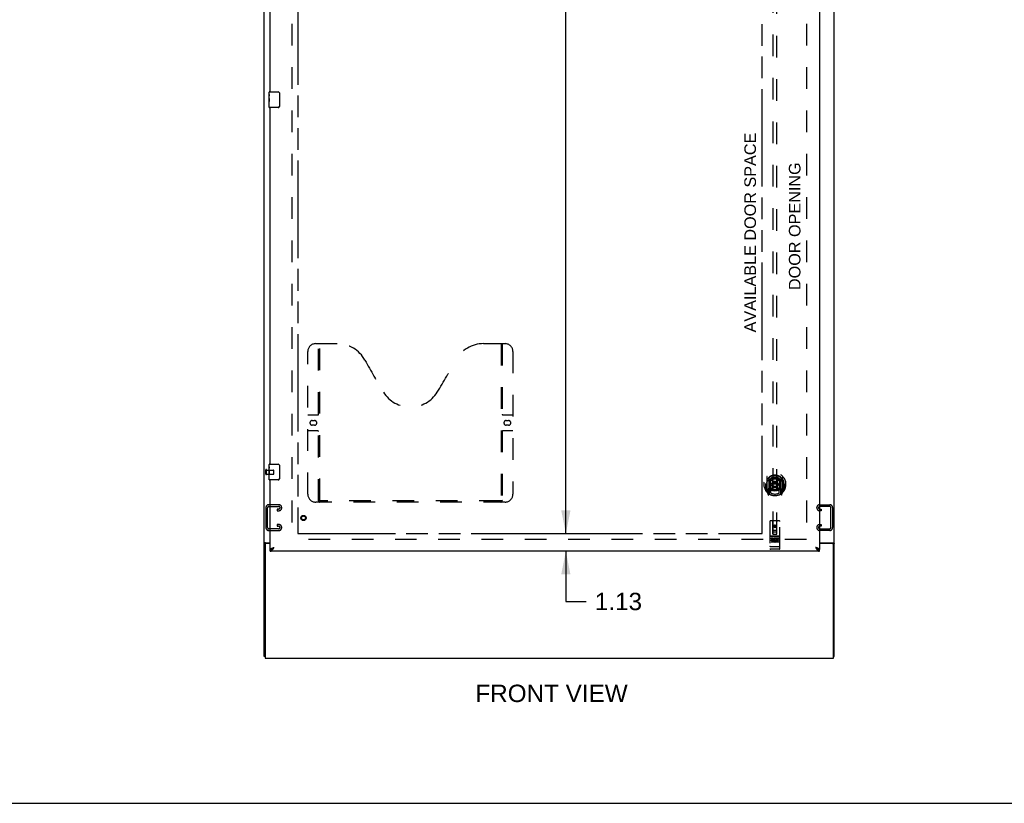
# Model space of a CAD drawing. Header units: inches. Extents: x 0 to 249, y 0 to 161.
# Tile 4 of 20: x 62 to 124, y 0 to 49. Entities that reach past the tile are written whole.
import ezdxf

# ---------------------------------------------------------------- set-up
doc = ezdxf.new("R2010")
doc.units = ezdxf.units.IN
doc.header["$LTSCALE"] = 13.679749
doc.header["$MEASUREMENT"] = 0
doc.linetypes.add('HIDDEN', pattern=[0.2, 0.1, -0.1])
doc.linetypes.add('PHANTOM', pattern=[0.8, 0.45, -0.05, 0.1, -0.05, 0.1, -0.05])
doc.layers.get('0').update_dxf_attribs({"linetype": 'CONTINUOUS'})
for name, color, linetype in [('02___PRT_ALL_AXES', 7, 'CONTINUOUS'), ('AVAILABLE_DOOR_SPACE', 7, 'CONTINUOUS'), ('DEFAULT_2', 8, 'HIDDEN'), ('DIMENSIONS', 7, 'CONTINUOUS')]:
    doc.layers.add(name, color=color, linetype=linetype)
doc.styles.get("Standard").update_dxf_attribs({"font": 'arial.ttf'})
doc.dimstyles.new('DIMSTYLE_1', dxfattribs={"dimtxt": 1.097306, "dimasz": 1.463075, "dimexe": 0.09, "dimexo": 0.07, "dimgap": 0.0375, "dimtad": 0, "dimtih": 1, "dimtoh": 1, "dimzin": 4, "dimdsep": 46, "dimtxsty": 'Standard', "dimblk": '_FILLED', "dimblk1": '_FILLED', "dimblk2": '_FILLED', "dimcen": 0.09, "dimazin": 1, "dimtfac": 1, "dimtdec": 3, "dimtofl": 0, "dimtmove": 0, "dimatfit": 3, "dimldrblk": '_FILLED', "dimfxl": 1, "dimtolj": 1, "dimtzin": 4, "dimarcsym": 0})

# ---------------------------------------------------------------- blocks, each defined once
blk = doc.blocks.new('_FILLED')
at = {"color": 0, "linetype": 'ByBlock'}
blk.add_solid([(0, 0), (-1, 0.2), (-1, -0.2)], dxfattribs=at)
blk = doc.blocks.new('*D14')
at = {"layer": 'DIMENSIONS', "color": 2, "linetype": 'Continuous'}
for p, q in [((96.672, 95.279), (96.672, 52.261)), ((96.672, 17.029), (96.672, 50.066))]:
    blk.add_line(p, q, dxfattribs=at)
at = {"layer": 'DIMENSIONS', "color": 2, "linetype": 'Continuous', "xscale": 1.4630747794, "yscale": 1.4630747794, "zscale": 1.4630747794}
for p, rotation in [((96.672, 95.279), 90), ((96.672, 17.029), 270)]:
    blk.add_blockref('_FILLED', p, dxfattribs=dict(at, rotation=rotation))
at = {"layer": 'DIMENSIONS', "color": 2, "linetype": 'Continuous', "insert": (96.672, 51.712), "char_height": 1.0973, "width": 3.83445, "attachment_point": 2, "line_spacing_factor": 0.9}
blk.add_mtext('78.25', dxfattribs=at)
blk = doc.blocks.new('*D15')
at = {"layer": 'DIMENSIONS', "color": 2, "linetype": 'Continuous'}
for p, q in [((96.672, 17.029), (96.672, 19.955)), ((96.672, 15.904), (96.672, 12.737)), ((96.672, 12.737), (97.952, 12.737))]:
    blk.add_line(p, q, dxfattribs=at)
at = {"layer": 'DIMENSIONS', "color": 2, "linetype": 'Continuous', "xscale": 1.4630747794, "yscale": 1.4630747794, "zscale": 1.4630747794}
for p, rotation in [((96.672, 17.029), 270), ((96.672, 15.904), 90)]:
    blk.add_blockref('_FILLED', p, dxfattribs=dict(at, rotation=rotation))
at = {"layer": 'DIMENSIONS', "color": 2, "linetype": 'Continuous', "insert": (98.501, 13.286), "char_height": 1.0973, "width": 2.9819, "attachment_point": 1, "line_spacing_factor": 0.9}
blk.add_mtext('1.13', dxfattribs=at)
blk = doc.blocks.new('*D16')
at = {"layer": 'DIMENSIONS', "color": 2, "linetype": 'Continuous'}
for p, q in [((109.062, 69.238), (106.704, 69.238)), ((112.687, 69.238), (115.613, 69.238))]:
    blk.add_line(p, q, dxfattribs=at)
at = {"layer": 'DIMENSIONS', "color": 2, "linetype": 'Continuous', "xscale": 1.4630747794, "yscale": 1.4630747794, "zscale": 1.4630747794}
blk.add_blockref('_FILLED', (109.062, 69.238), dxfattribs=at)
at = {"layer": 'DIMENSIONS', "color": 2, "linetype": 'Continuous', "xscale": 1.4630747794, "yscale": 1.4630747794, "zscale": 1.4630747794, "rotation": 180}
blk.add_blockref('_FILLED', (112.687, 69.238), dxfattribs=at)
at = {"layer": 'DIMENSIONS', "color": 2, "linetype": 'Continuous', "insert": (106.156, 69.786), "char_height": 1.0973, "width": 2.9819, "attachment_point": 3, "line_spacing_factor": 0.9}
blk.add_mtext('3.63', dxfattribs=at)

msp = doc.modelspace()

# ---------------------------------------------------------------- linework, layer by layer
at = {"color": 3, "linetype": 'Continuous'}
for p, q in [((77.624, 9.258), (77.624, 99.05)), ((113.624, 9.258), (113.624, 99.05)), ((112.687, 96.3), (112.687, 16.008)), ((77.999, 44.904), (77.999, 67.404)), ((77.999, 21.404), (77.999, 43.904)), ((77.999, 16.008), (77.999, 20.404)), ((77.676, 16.335), (77.676, 9.154)), ((77.694, 16.447), (77.999, 16.447)), ((77.999, 16.395), (77.736, 16.395)), ((112.687, 16.447), (113.554, 16.447)), ((113.512, 16.395), (112.687, 16.395)), ((113.249, 16.395), (113.249, 16.447)), ((113.572, 9.154), (113.572, 16.335)), ((112.687, 15.904), (77.999, 15.904)), ((78.213, 16.139), (78.246, 16.151)), ((77.676, 9.154), (113.572, 9.154))]:
    msp.add_line(p, q, dxfattribs=at)
at = {"color": 7, "linetype": 'Continuous'}
for p, q in [((77.939, 44.743), (77.939, 44.889)), ((77.954, 44.904), (78.494, 44.904)), ((78.594, 44.804), (78.594, 44.004)), ((77.939, 44.486), (77.939, 44.519)), ((77.939, 44.289), (77.939, 44.32)), ((77.939, 43.919), (77.939, 44.058)), ((78.494, 43.904), (77.954, 43.904)), ((77.939, 21.243), (77.939, 21.389)), ((77.954, 21.404), (78.494, 21.404)), ((78.594, 21.304), (78.594, 20.504)), ((77.939, 20.986), (77.939, 21.019)), ((77.939, 20.789), (77.939, 20.82)), ((77.939, 20.419), (77.939, 20.558)), ((78.494, 20.404), (77.954, 20.404)), ((77.728, 16.406), (77.624, 16.406)), ((77.728, 16.394), (77.728, 16.406)), ((113.145, 16.395), (113.145, 16.447)), ((113.52, 16.406), (113.624, 16.406)), ((113.52, 16.406), (113.52, 16.394)), ((77.999, 15.904), (77.999, 16.008)), ((78.1, 16.037), (78.111, 16.043)), ((112.563, 16.05), (112.575, 16.043)), ((112.687, 15.904), (112.687, 16.008)), ((77.676, 9.258), (77.624, 9.258)), ((113.572, 9.258), (113.624, 9.258)), ((0, 0), (248.723, 0))]:
    msp.add_line(p, q, dxfattribs=at)
for points in [[(78.587, 44.84), (78.589, 44.835), (78.591, 44.829), (78.592, 44.823), (78.593, 44.817), (78.594, 44.81), (78.594, 44.804)], [(78.594, 44.004), (78.594, 43.998), (78.593, 43.992), (78.592, 43.985), (78.591, 43.979), (78.589, 43.974), (78.587, 43.968)], [(78.587, 21.34), (78.589, 21.335), (78.591, 21.329), (78.592, 21.323), (78.593, 21.317), (78.594, 21.31), (78.594, 21.304)], [(78.594, 20.504), (78.594, 20.498), (78.593, 20.492), (78.592, 20.485), (78.591, 20.479), (78.589, 20.474), (78.587, 20.468)], [(77.749, 16.423), (77.743, 16.421), (77.741, 16.42), (77.738, 16.418), (77.736, 16.417), (77.734, 16.415), (77.732, 16.414), (77.731, 16.412), (77.729, 16.411), (77.729, 16.409), (77.728, 16.407), (77.728, 16.406)], [(77.769, 16.447), (77.769, 16.444), (77.768, 16.442), (77.768, 16.44), (77.767, 16.439), (77.766, 16.437), (77.765, 16.435), (77.764, 16.433), (77.762, 16.432), (77.76, 16.43), (77.758, 16.429), (77.756, 16.427), (77.753, 16.426), (77.751, 16.425), (77.749, 16.423)], [(113.48, 16.447), (113.48, 16.444), (113.48, 16.442), (113.481, 16.44), (113.481, 16.439), (113.482, 16.437), (113.483, 16.435), (113.485, 16.433), (113.486, 16.432), (113.488, 16.43), (113.491, 16.429), (113.493, 16.427), (113.495, 16.426), (113.497, 16.425), (113.5, 16.423), (113.505, 16.421)], [(113.505, 16.421), (113.507, 16.42), (113.51, 16.418), (113.512, 16.417), (113.514, 16.415), (113.516, 16.414), (113.518, 16.412), (113.519, 16.411), (113.52, 16.409), (113.52, 16.407), (113.52, 16.406)], [(77.999, 16.008), (78.01, 16.008), (78.022, 16.01), (78.033, 16.011), (78.044, 16.014), (78.055, 16.017), (78.066, 16.021), (78.078, 16.026), (78.089, 16.031), (78.1, 16.037)], [(78.111, 16.043), (78.122, 16.05), (78.134, 16.057), (78.145, 16.065), (78.156, 16.074), (78.167, 16.082), (78.178, 16.091), (78.19, 16.101), (78.201, 16.11), (78.212, 16.12), (78.223, 16.13), (78.234, 16.14), (78.246, 16.151)], [(78.115, 16.045), (78.119, 16.051), (78.124, 16.058), (78.13, 16.065), (78.137, 16.072), (78.145, 16.079), (78.153, 16.086), (78.162, 16.094), (78.171, 16.101), (78.181, 16.108), (78.191, 16.115), (78.202, 16.122), (78.212, 16.129), (78.223, 16.136), (78.234, 16.143), (78.246, 16.151)], [(112.44, 16.151), (112.451, 16.14), (112.463, 16.13), (112.474, 16.12), (112.485, 16.11), (112.496, 16.101), (112.507, 16.091), (112.519, 16.082), (112.53, 16.074), (112.541, 16.065), (112.552, 16.057), (112.563, 16.05)], [(112.571, 16.045), (112.567, 16.051), (112.562, 16.058), (112.555, 16.065), (112.548, 16.072), (112.541, 16.079), (112.533, 16.086), (112.524, 16.094), (112.515, 16.101), (112.505, 16.108), (112.495, 16.115), (112.484, 16.122), (112.473, 16.129), (112.462, 16.136), (112.451, 16.143), (112.44, 16.151)], [(112.575, 16.043), (112.586, 16.037), (112.597, 16.031), (112.608, 16.026), (112.619, 16.021), (112.631, 16.017), (112.642, 16.014), (112.653, 16.011), (112.664, 16.01), (112.675, 16.008), (112.687, 16.008)]]:
    msp.add_lwpolyline(points, dxfattribs=at)
at = {"color": 3, "linetype": 'Continuous'}
for points in [[(77.66, 16.432), (77.656, 16.431), (77.652, 16.429), (77.648, 16.428), (77.645, 16.427), (77.642, 16.425), (77.639, 16.424), (77.636, 16.422), (77.633, 16.421), (77.631, 16.419), (77.629, 16.417), (77.628, 16.415), (77.626, 16.414), (77.625, 16.412), (77.625, 16.41), (77.624, 16.408), (77.624, 16.406)], [(77.694, 16.447), (77.692, 16.445), (77.689, 16.443), (77.687, 16.442), (77.683, 16.44), (77.68, 16.439), (77.676, 16.437), (77.672, 16.436), (77.668, 16.435), (77.66, 16.432)], [(113.554, 16.447), (113.556, 16.445), (113.559, 16.443), (113.562, 16.442), (113.565, 16.44), (113.569, 16.439), (113.572, 16.437), (113.576, 16.436), (113.581, 16.435)], [(113.581, 16.435), (113.589, 16.432), (113.593, 16.431), (113.596, 16.429), (113.6, 16.428), (113.603, 16.427), (113.606, 16.425), (113.609, 16.424), (113.612, 16.422), (113.615, 16.421), (113.617, 16.419), (113.619, 16.417), (113.621, 16.415), (113.622, 16.414), (113.623, 16.412), (113.624, 16.41), (113.624, 16.408), (113.624, 16.406)], [(77.999, 16.008), (78, 16.014), (78.001, 16.02), (78.004, 16.026), (78.008, 16.032), (78.012, 16.038), (78.018, 16.044), (78.025, 16.05), (78.032, 16.056), (78.041, 16.062), (78.05, 16.067), (78.06, 16.073), (78.071, 16.079), (78.083, 16.085), (78.096, 16.091)], [(77.999, 15.904), (78.01, 15.905), (78.022, 15.907), (78.033, 15.91), (78.044, 15.914), (78.055, 15.92), (78.066, 15.926), (78.078, 15.934), (78.089, 15.943), (78.1, 15.953), (78.111, 15.964), (78.122, 15.976), (78.134, 15.989), (78.145, 16.003)], [(78.096, 16.091), (78.109, 16.097), (78.122, 16.103), (78.137, 16.109), (78.151, 16.115), (78.166, 16.121), (78.182, 16.127), (78.198, 16.133), (78.213, 16.139)], [(78.145, 16.003), (78.156, 16.017), (78.167, 16.032), (78.178, 16.048), (78.19, 16.064), (78.201, 16.081), (78.212, 16.098), (78.223, 16.116), (78.234, 16.133), (78.246, 16.151)], [(112.59, 16.091), (112.577, 16.097), (112.563, 16.103), (112.549, 16.109), (112.534, 16.115), (112.519, 16.121), (112.504, 16.127), (112.488, 16.133), (112.472, 16.139), (112.44, 16.151)], [(112.44, 16.151), (112.451, 16.133), (112.463, 16.116), (112.474, 16.098), (112.485, 16.081), (112.496, 16.064), (112.507, 16.048), (112.519, 16.032), (112.53, 16.017)], [(112.53, 16.017), (112.541, 16.003), (112.552, 15.989), (112.563, 15.976), (112.575, 15.964), (112.586, 15.953), (112.597, 15.943), (112.608, 15.934), (112.619, 15.926), (112.631, 15.92), (112.642, 15.914), (112.653, 15.91), (112.664, 15.907), (112.675, 15.905), (112.687, 15.904)], [(112.687, 16.008), (112.686, 16.014), (112.685, 16.02), (112.682, 16.026), (112.678, 16.032), (112.674, 16.038), (112.668, 16.044), (112.661, 16.05), (112.654, 16.056), (112.645, 16.062), (112.636, 16.067), (112.625, 16.073), (112.614, 16.079), (112.603, 16.085), (112.59, 16.091)]]:
    msp.add_lwpolyline(points, dxfattribs=at)
at = {"color": 7, "linetype": 'Continuous'}
for centre, radius, start, end in [((77.954, 44.889), 0.015, 90, 180), ((78.494, 44.804), 0.1, 21.19986, 90), ((77.954, 43.919), 0.015, 180, 270), ((78.494, 44.004), 0.1, 270, 338.79459), ((77.954, 21.389), 0.015, 90, 180), ((78.494, 21.304), 0.1, 21.19986, 90), ((77.954, 20.419), 0.015, 180, 270), ((78.494, 20.504), 0.1, 270, 338.79459)]:
    msp.add_arc(centre, radius, start, end, dxfattribs=at)
at = {"color": 3, "linetype": 'Continuous'}
for centre, start, end in [((77.736, 16.335), 90, 180), ((113.512, 16.335), 0, 90)]:
    msp.add_arc(centre, 0.06, start, end, dxfattribs=at)
at = {"layer": '02___PRT_ALL_AXES', "color": 7, "linetype": 'Continuous'}
for p, q in [((77.939, 44.743), (77.939, 44.889)), ((77.939, 44.486), (77.939, 44.743)), ((77.945, 44.687), (77.939, 44.687)), ((77.939, 44.519), (77.946, 44.519)), ((77.939, 43.919), (77.939, 44.483)), ((77.941, 44.456), (77.939, 44.456)), ((77.939, 44.325), (77.945, 44.325)), ((77.939, 44.289), (77.946, 44.289)), ((77.939, 44.226), (77.946, 44.226)), ((77.946, 44.519), (77.946, 44.656)), ((77.946, 44.058), (77.946, 44.289)), ((77.939, 44.058), (77.946, 44.058)), ((77.939, 21.243), (77.939, 21.389)), ((77.939, 20.986), (77.939, 21.243)), ((77.945, 21.187), (77.939, 21.187)), ((77.946, 21.019), (77.946, 21.156)), ((77.939, 21.019), (77.946, 21.019)), ((77.939, 20.419), (77.939, 20.983)), ((77.941, 20.956), (77.939, 20.956)), ((77.939, 20.825), (77.945, 20.825)), ((77.939, 20.789), (77.946, 20.789)), ((77.939, 20.726), (77.946, 20.726)), ((77.939, 20.558), (77.946, 20.558)), ((77.946, 20.558), (77.946, 20.789))]:
    msp.add_line(p, q, dxfattribs=at)
at = {"layer": '02___PRT_ALL_AXES', "color": 8, "linetype": 'HIDDEN'}
for p, q in [((77.771, 21.028), (78.218, 21.028)), ((77.771, 20.78), (77.771, 21.028)), ((77.771, 20.78), (78.218, 20.78)), ((110.157, 16.865), (109.592, 16.865)), ((109.73, 16.743), (109.637, 16.743)), ((109.637, 16.743), (109.637, 16.7)), ((109.73, 16.7), (109.637, 16.7)), ((109.734, 16.657), (109.687, 16.657)), ((109.73, 16.616), (109.701, 16.616)), ((109.794, 16.572), (109.701, 16.572)), ((109.794, 16.529), (109.701, 16.529)), ((109.794, 16.572), (109.794, 16.529)), ((109.925, 16.577), (109.942, 16.538)), ((109.95, 16.707), (109.937, 16.688)), ((109.946, 16.732), (109.95, 16.73)), ((110.106, 16.743), (109.95, 16.743)), ((109.95, 16.743), (109.95, 16.73)), ((109.95, 16.707), (109.95, 16.529)), ((110.106, 16.529), (109.95, 16.529)), ((110.106, 16.7), (109.992, 16.7)), ((109.992, 16.7), (109.992, 16.657)), ((110.085, 16.657), (109.992, 16.657)), ((110.085, 16.614), (109.992, 16.614)), ((109.992, 16.614), (109.992, 16.572)), ((110.106, 16.572), (109.992, 16.572)), ((110.085, 16.657), (110.085, 16.614)), ((110.106, 16.743), (110.106, 16.7)), ((110.106, 16.572), (110.106, 16.529)), ((110.157, 16.037), (109.592, 16.037))]:
    msp.add_line(p, q, dxfattribs=at)
at = {"layer": '02___PRT_ALL_AXES', "color": 7, "linetype": 'Continuous'}
for points in [[(77.939, 44.743), (77.939, 44.74), (77.94, 44.735), (77.94, 44.73), (77.942, 44.716)], [(77.939, 44.486), (77.939, 44.478), (77.94, 44.468), (77.941, 44.458)], [(77.941, 44.458), (77.943, 44.425), (77.944, 44.413), (77.945, 44.4), (77.946, 44.388), (77.946, 44.375), (77.946, 44.362), (77.946, 44.349), (77.946, 44.337), (77.945, 44.324), (77.944, 44.312), (77.943, 44.3)], [(77.942, 44.716), (77.943, 44.709), (77.944, 44.701), (77.944, 44.692)], [(77.944, 44.692), (77.945, 44.683), (77.946, 44.674), (77.946, 44.665), (77.946, 44.656)], [(77.939, 21.243), (77.939, 21.24), (77.94, 21.235), (77.94, 21.23), (77.942, 21.216)], [(77.942, 21.216), (77.943, 21.209), (77.944, 21.201), (77.944, 21.192)], [(77.944, 21.192), (77.945, 21.183), (77.946, 21.174), (77.946, 21.165), (77.946, 21.156)], [(77.939, 20.986), (77.939, 20.978), (77.94, 20.968), (77.941, 20.958)], [(77.941, 20.958), (77.943, 20.925), (77.944, 20.913), (77.945, 20.9), (77.946, 20.888), (77.946, 20.875), (77.946, 20.862), (77.946, 20.849), (77.946, 20.837), (77.945, 20.824), (77.944, 20.812), (77.943, 20.8)]]:
    msp.add_lwpolyline(points, dxfattribs=at)
at = {"layer": '02___PRT_ALL_AXES', "color": 8, "linetype": 'HIDDEN'}
for centre, radius in [((80.103, 18.008), 0.124), ((109.874, 17.482), 0.085)]:
    msp.add_circle(centre, radius, dxfattribs=at)
for centre, radius, start, end in [((109.701, 16.594), 0.0644, 102.29948, 270.07752), ((109.701, 16.594), 0.0219, 89.90115, 270), ((109.73, 16.679), 0.0635, 270, 90), ((109.73, 16.678), 0.0219, 280.307, 90), ((109.9, 16.636), 0.107, 64.26362, 293.40274), ((109.9, 16.636), 0.0639, 54.88948, 293.40261)]:
    msp.add_arc(centre, radius, start, end, dxfattribs=at)
at = {"layer": '02___PRT_ALL_AXES', "color": 7, "linetype": 'Continuous'}
for centre, start_param, end_param in [((78.202, 44.32), 3.141593, 3.321581), ((78.202, 20.82), -3.141593, -2.961605)]:
    msp.add_ellipse(centre, major_axis=(0.263, 0), ratio=0.432808, start_param=start_param, end_param=end_param, dxfattribs=at)
at = {"layer": 'AVAILABLE_DOOR_SPACE', "color": 4, "linetype": 'PHANTOM'}
for p, q in [((79.749, 95.279), (79.749, 17.029)), ((109.062, 17.029), (109.062, 49.453)), ((79.749, 17.029), (95.328, 17.029)), ((95.328, 17.033), (95.358, 17.033)), ((95.328, 17.029), (95.328, 17.033)), ((95.358, 17.033), (95.358, 17.029)), ((95.358, 17.029), (109.062, 17.029))]:
    msp.add_line(p, q, dxfattribs=at)
at = {"layer": 'DEFAULT_2', "color": 8, "linetype": 'HIDDEN'}
for p, q in [((79.374, 95.706), (79.374, 16.602)), ((111.874, 95.706), (111.874, 16.602)), ((109.749, 53.983), (109.749, 16.982)), ((109.999, 16.982), (109.999, 53.983)), ((80.873, 29.008), (82.228, 29.008)), ((81.048, 19.098), (81.048, 29.008)), ((81.128, 19.128), (81.128, 29.008)), ((91.478, 29.008), (92.833, 29.008)), ((92.578, 29.008), (92.578, 19.128)), ((92.658, 29.008), (92.658, 19.098)), ((80.373, 19.508), (80.373, 28.508)), ((93.333, 28.508), (93.333, 19.508)), ((80.373, 24.508), (81.008, 24.508)), ((92.698, 24.508), (93.333, 24.508)), ((80.66, 24.158), (80.797, 24.158)), ((80.797, 23.858), (80.66, 23.858)), ((92.91, 24.158), (93.047, 24.158)), ((93.047, 23.858), (92.91, 23.858)), ((81.008, 23.508), (80.373, 23.508)), ((93.333, 23.508), (92.698, 23.508)), ((77.728, 20.762), (77.728, 21.046)), ((77.771, 20.762), (77.771, 21.046)), ((78.228, 20.79), (78.228, 21.018)), ((109.374, 20.619), (109.374, 19.652)), ((109.492, 20.565), (109.492, 19.549)), ((109.499, 20.54), (109.499, 19.537)), ((110.249, 20.54), (110.249, 19.537)), ((110.257, 20.565), (110.257, 19.549)), ((110.374, 19.652), (110.374, 20.619)), ((109.292, 20.135), (109.307, 20.135)), ((109.292, 20.135), (109.292, 19.747)), ((109.299, 20.182), (109.299, 20.185)), ((109.299, 19.724), (109.299, 20.182)), ((109.592, 19.817), (109.592, 20.448)), ((109.599, 20.501), (109.599, 20.398)), ((109.711, 20.475), (109.742, 20.135)), ((109.711, 19.791), (109.742, 20.135)), ((110.007, 20.135), (109.742, 20.135)), ((110.037, 20.475), (110.007, 20.135)), ((110.037, 19.791), (110.007, 20.135)), ((110.149, 20.398), (110.149, 20.501)), ((110.157, 20.448), (110.157, 19.817)), ((110.457, 20.135), (110.442, 20.135)), ((110.449, 20.182), (110.449, 20.185)), ((110.449, 19.724), (110.449, 20.182)), ((110.457, 20.135), (110.457, 19.747)), ((109.379, 19.641), (109.449, 19.466)), ((109.492, 19.806), (109.432, 19.806)), ((109.432, 19.806), (109.432, 19.656)), ((109.432, 19.656), (109.499, 19.656)), ((109.469, 19.71), (109.44, 19.664)), ((109.47, 19.546), (109.475, 19.543)), ((109.477, 19.468), (109.492, 19.549)), ((109.569, 19.487), (109.499, 19.596)), ((109.502, 19.769), (109.502, 19.562)), ((109.592, 19.807), (109.519, 19.807)), ((109.587, 19.789), (109.522, 19.789)), ((109.599, 19.837), (109.599, 19.584)), ((110.149, 19.584), (110.149, 19.837)), ((110.229, 19.807), (110.157, 19.807)), ((110.227, 19.789), (110.161, 19.789)), ((110.249, 19.596), (110.179, 19.487)), ((110.247, 19.562), (110.247, 19.769)), ((110.249, 19.656), (110.317, 19.656)), ((110.317, 19.806), (110.257, 19.806)), ((110.257, 19.549), (110.271, 19.468)), ((110.277, 19.545), (110.278, 19.546)), ((110.278, 19.546), (110.278, 19.546)), ((110.278, 19.546), (110.278, 19.546)), ((110.308, 19.664), (110.279, 19.71)), ((110.3, 19.466), (110.37, 19.641)), ((110.317, 19.656), (110.317, 19.806)), ((77.728, 18.662), (77.728, 17.397)), ((78.548, 18.842), (77.908, 18.842)), ((77.922, 18.738), (78.534, 18.738)), ((78.728, 18.647), (78.728, 18.662)), ((92.833, 19.008), (80.873, 19.008)), ((92.574, 19.088), (81.132, 19.088)), ((112.52, 18.647), (112.52, 18.662)), ((112.7, 18.842), (113.34, 18.842)), ((113.326, 18.738), (112.714, 18.738)), ((113.52, 18.662), (113.52, 17.397)), ((77.832, 17.411), (77.832, 18.648)), ((78.534, 18.571), (78.447, 18.571)), ((78.447, 18.571), (78.447, 18.467)), ((78.447, 18.467), (78.548, 18.467)), ((112.801, 18.467), (112.7, 18.467)), ((112.714, 18.571), (112.801, 18.571)), ((112.801, 18.571), (112.801, 18.467)), ((113.416, 17.411), (113.416, 18.648)), ((78.548, 17.592), (78.447, 17.592)), ((78.447, 17.592), (78.447, 17.488)), ((78.447, 17.488), (78.534, 17.488)), ((78.728, 17.397), (78.728, 17.412)), ((109.562, 17.792), (109.562, 16.067)), ((110.157, 17.822), (109.592, 17.822)), ((109.748, 16.982), (109.744, 17.792)), ((109.874, 17.554), (109.812, 17.518)), ((109.812, 17.518), (109.822, 17.512)), ((109.812, 17.518), (109.812, 17.446)), ((109.812, 17.446), (109.822, 17.452)), ((109.812, 17.446), (109.874, 17.41)), ((109.874, 17.543), (109.822, 17.512)), ((109.822, 17.512), (109.822, 17.452)), ((109.822, 17.452), (109.874, 17.421)), ((109.937, 17.518), (109.874, 17.554)), ((109.874, 17.554), (109.874, 17.543)), ((109.927, 17.512), (109.874, 17.543)), ((109.874, 17.421), (109.927, 17.452)), ((109.874, 17.41), (109.937, 17.446)), ((109.874, 17.41), (109.874, 17.421)), ((109.937, 17.518), (109.927, 17.512)), ((109.927, 17.452), (109.927, 17.512)), ((109.937, 17.446), (109.927, 17.452)), ((109.937, 17.446), (109.937, 17.518)), ((110.001, 16.982), (110.004, 17.792)), ((110.187, 16.067), (110.187, 17.792)), ((112.52, 17.397), (112.52, 17.412)), ((112.7, 17.592), (112.801, 17.592)), ((112.801, 17.488), (112.714, 17.488)), ((112.801, 17.592), (112.801, 17.488)), ((77.908, 17.217), (78.548, 17.217)), ((78.534, 17.321), (77.922, 17.321)), ((109.592, 16.865), (110.157, 16.865)), ((109.663, 16.849), (109.835, 16.849)), ((109.747, 17.232), (110.002, 17.232)), ((109.748, 16.982), (109.749, 16.982)), ((109.749, 16.982), (109.999, 16.982)), ((109.959, 17.107), (109.789, 17.107)), ((109.913, 16.849), (110.085, 16.849)), ((109.999, 16.982), (110.001, 16.982)), ((113.34, 17.217), (112.7, 17.217)), ((112.714, 17.321), (113.326, 17.321)), ((111.874, 16.654), (79.374, 16.654)), ((109.579, 16.195), (109.578, 16.195)), ((109.58, 16.195), (109.579, 16.195)), ((109.581, 16.195), (109.58, 16.195)), ((109.582, 16.195), (109.581, 16.195)), ((109.581, 16.195), (109.581, 16.195)), ((109.583, 16.195), (109.582, 16.195)), ((109.584, 16.195), (109.583, 16.195)), ((109.585, 16.195), (109.584, 16.195)), ((109.586, 16.195), (109.585, 16.195)), ((109.585, 16.195), (109.585, 16.195)), ((109.587, 16.195), (109.586, 16.195)), ((109.588, 16.195), (109.587, 16.195)), ((109.589, 16.195), (109.588, 16.195)), ((109.59, 16.195), (109.589, 16.195)), ((109.591, 16.195), (109.59, 16.195)), ((109.59, 16.195), (109.59, 16.195)), ((109.592, 16.195), (109.591, 16.195)), ((110.157, 16.195), (109.592, 16.195)), ((109.687, 16.734), (109.687, 16.428)), ((109.812, 16.734), (109.812, 16.428)), ((109.937, 16.734), (109.937, 16.428)), ((110.062, 16.734), (110.062, 16.428)), ((110.157, 16.195), (110.158, 16.195)), ((110.158, 16.195), (110.159, 16.195)), ((110.159, 16.195), (110.16, 16.195)), ((110.16, 16.195), (110.161, 16.195)), ((110.16, 16.195), (110.16, 16.195)), ((110.161, 16.195), (110.162, 16.195)), ((110.162, 16.195), (110.163, 16.195)), ((110.163, 16.195), (110.164, 16.195)), ((110.164, 16.195), (110.165, 16.195)), ((110.165, 16.195), (110.166, 16.195)), ((110.165, 16.195), (110.165, 16.195)), ((110.166, 16.195), (110.167, 16.195)), ((110.167, 16.195), (110.168, 16.195)), ((110.168, 16.195), (110.169, 16.195)), ((110.169, 16.195), (110.17, 16.195)), ((110.169, 16.195), (110.169, 16.195)), ((110.17, 16.195), (110.171, 16.195)), ((109.842, 16.037), (109.657, 16.037)), ((110.092, 16.037), (109.907, 16.037))]:
    msp.add_line(p, q, dxfattribs=at)
for points in [[(109.42, 20.35), (109.418, 20.349), (109.417, 20.348), (109.415, 20.346), (109.414, 20.345), (109.412, 20.343), (109.41, 20.342), (109.409, 20.34), (109.407, 20.338), (109.405, 20.337), (109.403, 20.335), (109.402, 20.333), (109.4, 20.331), (109.398, 20.329), (109.396, 20.326), (109.394, 20.324), (109.392, 20.322), (109.39, 20.319), (109.388, 20.317), (109.386, 20.314), (109.383, 20.311), (109.381, 20.309), (109.379, 20.306), (109.377, 20.302), (109.374, 20.299), (109.372, 20.296), (109.37, 20.292), (109.367, 20.289), (109.364, 20.285), (109.362, 20.281), (109.359, 20.277), (109.356, 20.273), (109.354, 20.269), (109.351, 20.264), (109.348, 20.259), (109.345, 20.254), (109.342, 20.249)], [(109.686, 20.492), (109.692, 20.494), (109.697, 20.495), (109.702, 20.496), (109.708, 20.498), (109.713, 20.499), (109.719, 20.5), (109.724, 20.502), (109.73, 20.503), (109.735, 20.504), (109.741, 20.505), (109.746, 20.506), (109.752, 20.507), (109.757, 20.508), (109.763, 20.509), (109.768, 20.51), (109.774, 20.511), (109.779, 20.511), (109.785, 20.512), (109.79, 20.513), (109.796, 20.513), (109.802, 20.514), (109.807, 20.515), (109.813, 20.515), (109.818, 20.516), (109.824, 20.516), (109.829, 20.516), (109.835, 20.517), (109.841, 20.517), (109.846, 20.517), (109.852, 20.517), (109.857, 20.518), (109.863, 20.518), (109.869, 20.518), (109.874, 20.518), (109.88, 20.518), (109.885, 20.518), (109.891, 20.518), (109.897, 20.517), (109.902, 20.517), (109.908, 20.517), (109.913, 20.517), (109.919, 20.516), (109.924, 20.516), (109.93, 20.516), (109.936, 20.515), (109.941, 20.515), (109.947, 20.514), (109.952, 20.513), (109.958, 20.513), (109.963, 20.512), (109.969, 20.511), (109.975, 20.511), (109.98, 20.51), (109.986, 20.509), (109.991, 20.508), (109.997, 20.507), (110.002, 20.506), (110.008, 20.505), (110.013, 20.504), (110.019, 20.503), (110.024, 20.502), (110.03, 20.5), (110.035, 20.499), (110.04, 20.498), (110.046, 20.496), (110.051, 20.495), (110.057, 20.494), (110.062, 20.492)], [(110.407, 20.249), (110.404, 20.254), (110.4, 20.259), (110.398, 20.264), (110.395, 20.268), (110.392, 20.273), (110.389, 20.277), (110.386, 20.281), (110.384, 20.285), (110.381, 20.289), (110.379, 20.292), (110.376, 20.296), (110.374, 20.299), (110.372, 20.302), (110.369, 20.306), (110.367, 20.309), (110.365, 20.311), (110.363, 20.314), (110.361, 20.317), (110.358, 20.319), (110.356, 20.322), (110.354, 20.324), (110.352, 20.326), (110.35, 20.329), (110.349, 20.331), (110.347, 20.333), (110.345, 20.335), (110.343, 20.337), (110.341, 20.338), (110.34, 20.34), (110.338, 20.342), (110.336, 20.343), (110.335, 20.345), (110.333, 20.346), (110.332, 20.348), (110.33, 20.349), (110.328, 20.35)], [(81.038, 19.128), (81.054, 19.117), (81.07, 19.108), (81.086, 19.1), (81.102, 19.093), (81.117, 19.09), (81.132, 19.088)], [(92.574, 19.088), (92.589, 19.09), (92.605, 19.093), (92.62, 19.1), (92.636, 19.108), (92.652, 19.117), (92.668, 19.128)], [(109.657, 16.847), (109.657, 16.847), (109.657, 16.847), (109.657, 16.848), (109.657, 16.848), (109.657, 16.848), (109.657, 16.848), (109.657, 16.848), (109.657, 16.848), (109.657, 16.848), (109.658, 16.848), (109.658, 16.848), (109.658, 16.848), (109.658, 16.848), (109.658, 16.848), (109.658, 16.848), (109.658, 16.848), (109.658, 16.848), (109.659, 16.848), (109.659, 16.848), (109.659, 16.848), (109.659, 16.848), (109.659, 16.848), (109.659, 16.848), (109.659, 16.848), (109.659, 16.848), (109.66, 16.848), (109.66, 16.848), (109.66, 16.848), (109.66, 16.848), (109.66, 16.848), (109.66, 16.848), (109.661, 16.848), (109.661, 16.848), (109.661, 16.849), (109.661, 16.849), (109.661, 16.849), (109.661, 16.849), (109.662, 16.849), (109.662, 16.849), (109.662, 16.849), (109.662, 16.849), (109.662, 16.849), (109.663, 16.849), (109.663, 16.849), (109.663, 16.849)], [(109.835, 16.849), (109.835, 16.849), (109.835, 16.849), (109.836, 16.849), (109.836, 16.849), (109.836, 16.849), (109.836, 16.849), (109.836, 16.849), (109.837, 16.849), (109.837, 16.849), (109.837, 16.849), (109.837, 16.849), (109.837, 16.849), (109.838, 16.848), (109.838, 16.848), (109.838, 16.848), (109.838, 16.848), (109.838, 16.848), (109.838, 16.848), (109.839, 16.848), (109.839, 16.848), (109.839, 16.848), (109.839, 16.848), (109.839, 16.848), (109.839, 16.848), (109.839, 16.848), (109.839, 16.848), (109.84, 16.848), (109.84, 16.848), (109.84, 16.848), (109.84, 16.848), (109.84, 16.848), (109.84, 16.848), (109.84, 16.848), (109.84, 16.848), (109.841, 16.848), (109.841, 16.848), (109.841, 16.848), (109.841, 16.848), (109.841, 16.848), (109.841, 16.848), (109.841, 16.848), (109.841, 16.848), (109.841, 16.848), (109.841, 16.847), (109.842, 16.847), (109.842, 16.847)], [(109.907, 16.847), (109.907, 16.847), (109.907, 16.847), (109.907, 16.848), (109.907, 16.848), (109.907, 16.848), (109.907, 16.848), (109.907, 16.848), (109.907, 16.848), (109.907, 16.848), (109.908, 16.848), (109.908, 16.848), (109.908, 16.848), (109.908, 16.848), (109.908, 16.848), (109.908, 16.848), (109.908, 16.848), (109.908, 16.848), (109.909, 16.848), (109.909, 16.848), (109.909, 16.848), (109.909, 16.848), (109.909, 16.848), (109.909, 16.848), (109.909, 16.848), (109.909, 16.848), (109.91, 16.848), (109.91, 16.848), (109.91, 16.848), (109.91, 16.848), (109.91, 16.848), (109.91, 16.848), (109.911, 16.848), (109.911, 16.848), (109.911, 16.849), (109.911, 16.849), (109.911, 16.849), (109.911, 16.849), (109.912, 16.849), (109.912, 16.849), (109.912, 16.849), (109.912, 16.849), (109.912, 16.849), (109.913, 16.849), (109.913, 16.849), (109.913, 16.849)], [(110.085, 16.849), (110.085, 16.849), (110.085, 16.849), (110.086, 16.849), (110.086, 16.849), (110.086, 16.849), (110.086, 16.849), (110.086, 16.849), (110.087, 16.849), (110.087, 16.849), (110.087, 16.849), (110.087, 16.849), (110.087, 16.849), (110.088, 16.848), (110.088, 16.848), (110.088, 16.848), (110.088, 16.848), (110.088, 16.848), (110.088, 16.848), (110.089, 16.848), (110.089, 16.848), (110.089, 16.848), (110.089, 16.848), (110.089, 16.848), (110.089, 16.848), (110.089, 16.848), (110.09, 16.848), (110.09, 16.848), (110.09, 16.848), (110.09, 16.848), (110.09, 16.848), (110.09, 16.848), (110.09, 16.848), (110.09, 16.848), (110.09, 16.848), (110.091, 16.848), (110.091, 16.848), (110.091, 16.848), (110.091, 16.848), (110.091, 16.848), (110.091, 16.848), (110.091, 16.848), (110.091, 16.848), (110.091, 16.848), (110.091, 16.847), (110.092, 16.847), (110.092, 16.847)], [(109.578, 16.195), (109.577, 16.195), (109.577, 16.196), (109.577, 16.196), (109.576, 16.196), (109.576, 16.196), (109.576, 16.196), (109.575, 16.196), (109.575, 16.196), (109.575, 16.196), (109.574, 16.196), (109.574, 16.196), (109.574, 16.196), (109.573, 16.196), (109.573, 16.196), (109.573, 16.196), (109.572, 16.196), (109.572, 16.196), (109.572, 16.197), (109.571, 16.197), (109.571, 16.197), (109.571, 16.197), (109.57, 16.197), (109.57, 16.197), (109.57, 16.197), (109.57, 16.197), (109.569, 16.197), (109.569, 16.197), (109.569, 16.197), (109.568, 16.197), (109.568, 16.197), (109.568, 16.197), (109.568, 16.198), (109.567, 16.198), (109.567, 16.198), (109.567, 16.198), (109.567, 16.198), (109.566, 16.198), (109.566, 16.198), (109.566, 16.198), (109.566, 16.198), (109.566, 16.198), (109.565, 16.198), (109.565, 16.199), (109.565, 16.199), (109.565, 16.199), (109.565, 16.199), (109.564, 16.199), (109.564, 16.199), (109.564, 16.199), (109.564, 16.199), (109.564, 16.199), (109.564, 16.199), (109.563, 16.199), (109.563, 16.2), (109.563, 16.2), (109.563, 16.2), (109.563, 16.2), (109.563, 16.2), (109.563, 16.2), (109.563, 16.2), (109.562, 16.2), (109.562, 16.2), (109.562, 16.2), (109.562, 16.201), (109.562, 16.201), (109.562, 16.201), (109.562, 16.201), (109.562, 16.201), (109.562, 16.201), (109.562, 16.201), (109.562, 16.201), (109.562, 16.201), (109.562, 16.202), (109.562, 16.202), (109.562, 16.202), (109.562, 16.202), (109.562, 16.202), (109.562, 16.202)], [(110.171, 16.195), (110.171, 16.196), (110.172, 16.196), (110.172, 16.196), (110.172, 16.196), (110.173, 16.196), (110.173, 16.196), (110.173, 16.196), (110.174, 16.196), (110.174, 16.196), (110.174, 16.196), (110.175, 16.196), (110.175, 16.196), (110.175, 16.196), (110.176, 16.196), (110.176, 16.196), (110.176, 16.196), (110.177, 16.197), (110.177, 16.197), (110.177, 16.197), (110.178, 16.197), (110.178, 16.197), (110.178, 16.197), (110.178, 16.197), (110.179, 16.197), (110.179, 16.197), (110.179, 16.197), (110.18, 16.197), (110.18, 16.197), (110.18, 16.197), (110.18, 16.197), (110.181, 16.198), (110.181, 16.198), (110.181, 16.198), (110.181, 16.198), (110.182, 16.198), (110.182, 16.198), (110.182, 16.198), (110.182, 16.198), (110.182, 16.198), (110.183, 16.198), (110.183, 16.198), (110.183, 16.199), (110.183, 16.199), (110.183, 16.199), (110.184, 16.199), (110.184, 16.199), (110.184, 16.199), (110.184, 16.199), (110.184, 16.199), (110.185, 16.199), (110.185, 16.199), (110.185, 16.199), (110.185, 16.2), (110.185, 16.2), (110.185, 16.2), (110.185, 16.2), (110.185, 16.2), (110.186, 16.2), (110.186, 16.2), (110.186, 16.2), (110.186, 16.2), (110.186, 16.2), (110.186, 16.201), (110.186, 16.201), (110.186, 16.201), (110.186, 16.201), (110.186, 16.201), (110.186, 16.201), (110.186, 16.201), (110.186, 16.201), (110.187, 16.201), (110.187, 16.202), (110.187, 16.202), (110.187, 16.202), (110.187, 16.202), (110.187, 16.202), (110.187, 16.202)]]:
    msp.add_lwpolyline(points, dxfattribs=at)
for centre, radius in [((109.874, 20.117), 0.35), ((109.874, 20.117), 0.335), ((109.874, 20.117), 0.205), ((109.874, 20.117), 0.133), ((80.103, 18.008), 0.164), ((80.103, 18.008), 0.124), ((109.874, 17.482), 0.0845)]:
    msp.add_circle(centre, radius, dxfattribs=at)
for centre, radius, start, end in [((80.873, 28.508), 0.5, 90, 180), ((82.228, 27.008), 2, 28.48127, 90), ((91.478, 27.008), 2, 90, 151.51873), ((92.833, 28.508), 0.5, 0, 90), ((118.536, 46.706), 39.307, 208.48127, 211.87046), ((55.17, 46.706), 39.307, 328.12954, 331.51873), ((86.853, 27.008), 2, 211.87046, 328.12954), ((81.008, 24.548), 0.04, 270, 360), ((92.698, 24.548), 0.04, 180, 270), ((80.66, 24.008), 0.15, 90, 270), ((80.797, 24.008), 0.15, 270, 90), ((92.91, 24.008), 0.15, 90, 270), ((93.047, 24.008), 0.15, 270, 90), ((81.008, 23.468), 0.04, 0, 90), ((92.698, 23.468), 0.04, 90, 180), ((77.75, 21.046), 0.0215, 360, 180), ((77.75, 20.762), 0.0215, 180, 0), ((78.218, 21.018), 0.01, 360, 90), ((78.218, 20.79), 0.01, 270, 0), ((109.874, 20.135), 0.7, 305.51263, 234.48737), ((109.874, 20.133), 0.583, 0.24643, 179.75357), ((109.874, 20.107), 0.58, 7.66218, 172.33782), ((109.389, 20.619), 0.015, 135.07479, 180), ((109.507, 20.565), 0.015, 130.35871, 180), ((109.519, 20.54), 0.02, 129.33785, 179.99835), ((109.874, 20.107), 0.48, 55.04613, 124.95387), ((110.229, 20.54), 0.02, 0, 50.65944), ((110.242, 20.565), 0.015, 0, 49.64129), ((110.359, 20.619), 0.015, 0, 44.92521), ((109.319, 20.182), 0.02, 172.33782, 180), ((109.874, 19.818), 0.7, 49.52902, 130.47098), ((109.607, 20.448), 0.015, 112.9863, 180), ((109.629, 20.398), 0.03, 180, 311.12608), ((109.874, 20.117), 0.343, 48.87392, 131.12608), ((109.692, 20.473), 0.02, 5.07961, 105.57516), ((110.057, 20.473), 0.02, 74.42484, 174.92039), ((110.119, 20.398), 0.03, 228.87392, 360), ((110.142, 20.448), 0.015, 0, 67.0137), ((110.429, 20.182), 0.02, 0, 7.66218), ((80.873, 19.508), 0.5, 180, 270), ((92.833, 19.508), 0.5, 270, 360), ((109.319, 19.724), 0.02, 180, 215.29614), ((109.874, 20.117), 0.7, 215.29614, 324.70386), ((109.389, 19.652), 0.015, 180, 224.92521), ((109.444, 19.661), 0.005, 147.32076, 270), ((109.463, 19.471), 0.015, 201.80415, 350), ((109.874, 20.448), 0.7, 233.23192, 306.76808), ((109.479, 19.582), 0.02, 234.48737, 360), ((109.311, 19.811), 0.188, 327.32076, 360), ((109.482, 19.562), 0.02, 234.74574, 360), ((109.519, 19.787), 0.02, 90, 180), ((109.519, 19.537), 0.02, 180, 238.52955), ((109.522, 19.769), 0.02, 90, 180), ((109.587, 19.769), 0.02, 66.53604, 90), ((109.607, 19.817), 0.015, 180, 247.0137), ((109.874, 20.43), 0.7, 246.53604, 293.46396), ((109.629, 19.837), 0.03, 48.87392, 180), ((109.874, 20.117), 0.6, 242.72039, 297.27961), ((109.874, 20.117), 0.343, 228.87392, 311.12608), ((109.691, 19.793), 0.02, 254.3869, 354.92039), ((110.057, 19.793), 0.02, 185.07961, 285.6131), ((110.119, 19.837), 0.03, 0, 131.12608), ((110.142, 19.817), 0.015, 292.9863, 360), ((110.161, 19.769), 0.02, 90, 113.46396), ((110.227, 19.769), 0.02, 0, 90), ((110.229, 19.787), 0.02, 0, 90), ((110.229, 19.537), 0.02, 301.4688, 359.99919), ((110.267, 19.562), 0.02, 180, 305.25426), ((110.437, 19.811), 0.188, 180, 212.67924), ((110.269, 19.582), 0.02, 180, 305.51263), ((110.286, 19.471), 0.015, 190, 338.19585), ((110.304, 19.661), 0.005, 270, 32.67924), ((110.359, 19.652), 0.015, 315.07479, 360), ((110.429, 19.724), 0.02, 324.70386, 360), ((77.908, 18.662), 0.18, 90, 180), ((77.922, 18.648), 0.09, 90, 180), ((78.534, 18.648), 0.09, 0, 90), ((78.548, 18.662), 0.18, 0, 90), ((81.138, 19.098), 0.09, 180, 270), ((81.168, 19.128), 0.04, 180, 270), ((92.538, 19.128), 0.04, 270, 360), ((92.568, 19.098), 0.09, 270, 360), ((112.7, 18.662), 0.18, 90, 180), ((112.714, 18.648), 0.09, 90, 180), ((113.326, 18.648), 0.09, 0, 90), ((113.34, 18.662), 0.18, 0, 90), ((78.534, 18.661), 0.09, 270, 351.78079), ((78.548, 18.647), 0.18, 270, 360), ((112.7, 18.647), 0.18, 180, 270), ((112.714, 18.661), 0.09, 188.21921, 270), ((77.922, 17.411), 0.09, 180, 270), ((78.534, 17.398), 0.09, 0, 90), ((78.548, 17.412), 0.18, 0, 90), ((109.592, 17.792), 0.03, 90, 180), ((109.714, 17.792), 0.03, 0, 90), ((110.034, 17.792), 0.03, 90, 180), ((110.157, 17.792), 0.03, 0, 90), ((112.7, 17.412), 0.18, 90, 180), ((112.714, 17.398), 0.09, 90, 180), ((113.326, 17.411), 0.09, 270, 360), ((77.908, 17.397), 0.18, 180, 270), ((78.534, 17.411), 0.09, 270, 351.78079), ((78.548, 17.397), 0.18, 270, 360), ((109.592, 16.895), 0.03, 180, 270), ((109.789, 17.067), 0.04, 90, 180), ((109.789, 17.022), 0.04, 180, 270), ((109.959, 17.067), 0.04, 0, 90), ((109.959, 17.022), 0.04, 270, 360), ((110.157, 16.895), 0.03, 270, 360), ((112.7, 17.397), 0.18, 180, 270), ((112.714, 17.411), 0.09, 188.21921, 270), ((113.34, 17.397), 0.18, 270, 360), ((109.592, 16.067), 0.03, 180, 270), ((110.157, 16.067), 0.03, 270, 360)]:
    msp.add_arc(centre, radius, start, end, dxfattribs=at)

# ---------------------------------------------------------------- texts
at = {"layer": 'DIMENSIONS', "color": 2, "linetype": 'Continuous', "char_height": 0.73154, "attachment_point": 2, "rotation": 90, "line_spacing_factor": 0.9}
for s, insert, width in [('AVAILABLE DOOR SPACE', (107.946, 36.02), 12.58299), ('DOOR OPENING', (110.757, 36.421), 8.04963)]:
    msp.add_mtext(s, dxfattribs=dict(at, insert=insert, width=width))
at = {"layer": 'DIMENSIONS', "color": 2, "linetype": 'Continuous', "insert": (95.767, 7.487), "char_height": 1.0973, "width": 9.60245, "attachment_point": 2, "line_spacing_factor": 0.9}
msp.add_mtext('FRONT VIEW', dxfattribs=at)

# ---------------------------------------------------------------- dimensions: what is measured, and where the dimension line sits
at = {"layer": 'DIMENSIONS', "color": 2, "linetype": 'Continuous'}
for base, p1, p2, picture, middle in [((96.672, 17.029), (109.062, 95.279), (109.062, 17.029), '*D14', (96.676, 51.157)), ((96.672139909, 15.904111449), (95.357887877, 17.029111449), (112.666637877, 15.904111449), '*D15', (100.03945459, 12.731021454))]:
    dim = msp.add_linear_dim(base=base, p1=p1, p2=p2, angle=270, dimstyle='DIMSTYLE_1', dxfattribs=at)
    dim.commit()
    dim.dimension.update_dxf_attribs({"geometry": picture, "text_midpoint": middle, "dimtype": 160})
dim = msp.add_linear_dim(base=(112.686637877, 69.23766911), p1=(109.061637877, 95.279111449), p2=(112.686637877, 16.008111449), dimstyle='DIMSTYLE_1', dxfattribs=at)
dim.commit()
dim.dimension.update_dxf_attribs({"geometry": '*D16', "text_midpoint": (104.663140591, 69.231549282), "dimtype": 160})

doc.saveas('drawing.dxf')
